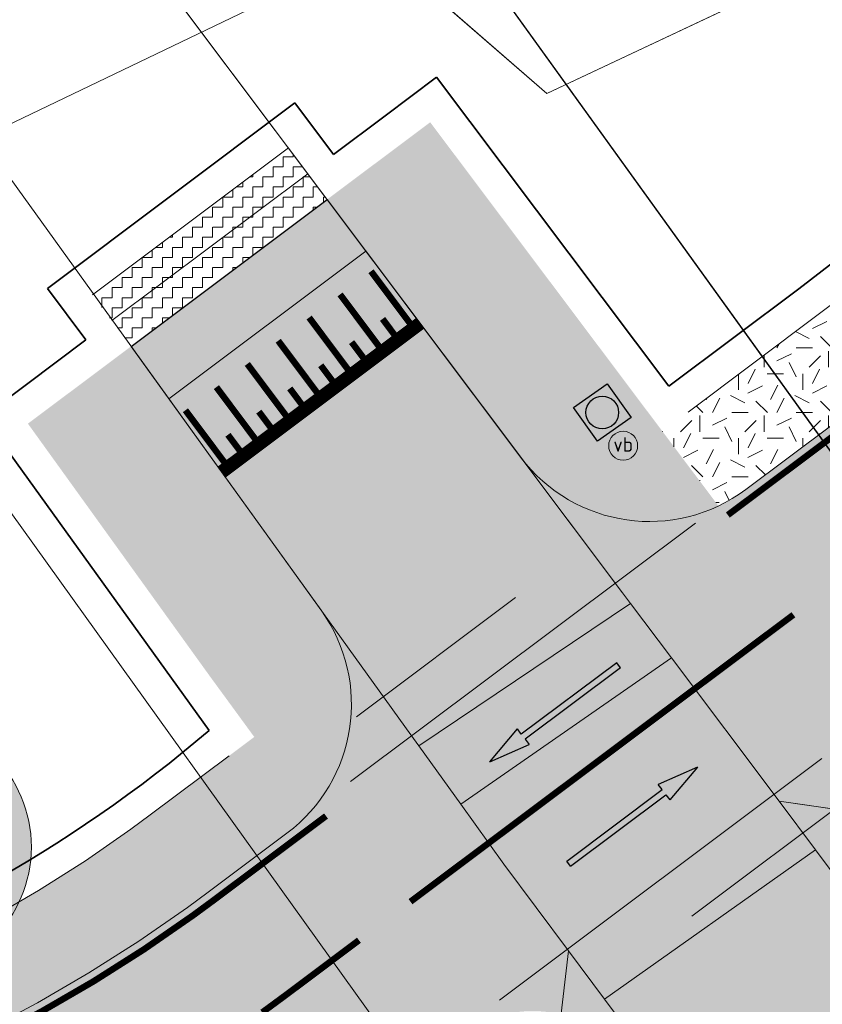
# Model space of a CAD drawing. Header units: metres. Extents: x 163628 to 167676, y 402708 to 405373.
# Tile 83 of 256: x 164793 to 164805, y 403555 to 403570. Entities that reach past the tile are written whole.
import ezdxf
from ezdxf.enums import TextEntityAlignment as Align

# ---------------------------------------------------------------- set-up
doc = ezdxf.new("R2010")
doc.units = ezdxf.units.M
doc.linetypes.add('X-CA190022.004-UO-DWM_Snelfietsroute$0$VW-5050_STREEP', pattern=[1, 0.5, -0.5])
doc.layers.get('0').update_dxf_attribs({"lineweight": 25})
for name, color, linetype, lineweight, transparency in [('X-CA190022.004-UO-ARC_Arcering$0$N-GV-GR-GRAS-A-200 GRASMENGSEL M1', 62, 'Continuous', 18, 0.5), ('X-CA190022.004-UO-ARC_Arcering$0$N-WE-GR-GROENSTROOK-A', 62, 'Continuous', 0, 0.5), ('X-CA190022.004-UO-ARC_Arcering$0$N-WE-VH-VERHARDING_ASFALT_ROOD-A', 232, 'Continuous', 0, 0.5), ('X-CA190022.004-UO-ARC_Arcering$0$N-WE-VH-VERHARDING_ASFALT_ZWART-OPBOUW 1', 250, 'Continuous', 0, 0.5), ('X-CA190022.004-UO-ARC_Arcering$0$N-WE-VH-VERHARDING_ASFALT_ZWARTE OPBOUW- RODE DEKLAAG', 22, 'Continuous', 0, 0.5)]:
    doc.layers.add(name, color=color, linetype=linetype, lineweight=lineweight, transparency=transparency)
for name, color, linetype, lineweight in [('X-CA190022.004-UO-ARC_Arcering$0$V-WE-VH-VERHARDING_ASFALT-A-FREESVAK', 252, 'Continuous', 18), ('X-CA190022.004-UO-BGT_Ondergrond$0$GE_314_WGDRijbaanLokaleweg_Vlak_GEM', 253, 'Continuous', 9), ('X-CA190022.004-UO-BGT_Ondergrond$0$GE_315_WGDRijbaanLokalewegverkeersdrempel_GEM', 253, 'Continuous', 9), ('X-CA190022.004-UO-BGT_Ondergrond$0$GE_316_WGDFietspad_Vlak_GEM', 253, 'Continuous', 9), ('X-CA190022.004-UO-BGT_Ondergrond$0$GE_367_OWGBerm_groenvoorziening_grasenk_GEM', 253, 'Continuous', 9), ('X-CA190022.004-UO-BGT_Ondergrond$0$GE_814_BRDVerkeersbord_Punt_GEM', 253, 'Continuous', 9), ('X-CA190022.004-UO-DWM_Snelfietsroute$0$N-WE-GW-BERM-G', 90, 'Continuous', 18), ('X-CA190022.004-UO-DWM_Snelfietsroute$0$N-WE-VH-DREMPEL-G', 30, 'Continuous', 18), ('X-CA190022.004-UO-DWM_Snelfietsroute$0$N-WE-VH-KANTVERHARDING-G', 7, 'Continuous', 18), ('X-CA190022.004-UO-DWM_Snelfietsroute$0$N-WE-VH-VERHARDING_ASFALT_ZAAGSNEDE-G', 1, 'X-CA190022.004-UO-DWM_Snelfietsroute$0$VH-ZAAGSNEDE', 25), ('X-CA190022.004-UO-DWM_Snelfietsroute$0$N-WE-VW-MARKERING_DWARS_DRIEHOEK_5050-G', 7, 'X-CA190022.004-UO-DWM_Snelfietsroute$0$VW-HAAIETAND50-L-N', 18), ('X-CA190022.004-UO-DWM_Snelfietsroute$0$N-WE-VW-MARKERING_DWARS_OVERSTEEK_BLOKSTREEP50-G', 7, 'X-CA190022.004-UO-DWM_Snelfietsroute$0$VW-BLOK50-N', 18), ('X-CA190022.004-UO-DWM_Snelfietsroute$0$N-WE-VW-MARKERING_DWARS_OVERSTEEK_KANALISATIESTREEP50_010-G', 7, 'X-CA190022.004-UO-DWM_Snelfietsroute$0$VW-5050_STREEP', 18), ('X-CA190022.004-UO-DWM_Snelfietsroute$0$N-WE-VW-MARKERING_LANGS_STREEP_DOORGETROKKEN DREMPEL_010-G', 7, 'Continuous', 18), ('X-CA190022.004-UO-DWM_Snelfietsroute$0$N-WE-VW-MARKERING_LANGS_STREEP_DOORGETROKKEN_010-G', 7, 'Continuous', 18), ('X-CA190022.004-UO-DWM_Snelfietsroute$0$N-WE-VW-MARKERING_PIJL-S', 7, 'Continuous', 25), ('X-CA190022.004-UO-DWM_Snelfietsroute$0$V-WE-VH-VERHARDING_ASFALT-FREESVAK', 7, 'Continuous', 18), ('X-CA190022.004-UO-GZM_Werkgrens_v0.1$0$N-WE-KG-GRENS_SYSTEEMGRENS-G', 7, 'X-CA190022.004-UO-GZM_Werkgrens_v0.1$0$KG-OG', 35), ('X-CA190022.004-UO-KAD_Percelen$0$B-WE-KG-GRENS_PERCEEL-GV', 150, 'Continuous', 9), ('X-CA190022.004-UO-WHM_Putten en kolken combi$0$N-WE-RI-PUT_BETON BSS MAAIVELD-S', 251, 'Continuous', 25)]:
    doc.layers.add(name, color=color, linetype=linetype, lineweight=lineweight)
doc.layers.add('X-CA190022.004-UO-DWM_Beplanting$0$B-WE-GR-BOOM-S AFKOMSTIG UIT BOMENBESTAND GEMEENTE', color=252, linetype='Continuous')
doc.layers.add('X-CA190022.004-UO-DWM_Beplanting$0$N-GV-GR-GRAS-A-200', color=7, linetype='Continuous')
doc.styles.add('X-CA190022.004-UO-BGT_Ondergrond$0$NLCS-ISO', font='NLCS-ISO.ttf')
doc.linetypes.add('X-CA190022.004-UO-DWM_Snelfietsroute$0$VH-ZAAGSNEDE', pattern='A,1e-05,-2.54,[181,NLCS.SHX,S=2.54,R=0,X=-2.54,Y=0],-5.08,[181,NLCS.SHX,S=2.54,R=180,X=2.54,Y=0],-2.54', length=10.16001)
doc.linetypes.add('X-CA190022.004-UO-DWM_Snelfietsroute$0$VW-BLOK50-N', pattern='A,0,-0.5,[148,NLCS.SHX,S=1,R=0,X=-0.5,Y=0],-0.5', length=1)
doc.linetypes.add('X-CA190022.004-UO-DWM_Snelfietsroute$0$VW-HAAIETAND50-L-N', pattern='A,0,-0.5,[150,NLCS.SHX,S=1,R=0,X=-0.625,Y=-0.25],-0.5', length=1)
doc.linetypes.add('X-CA190022.004-UO-GZM_Werkgrens_v0.1$0$KG-OG', pattern='A,5.5,-1.5,[2,NLCS.SHX,S=0.5,R=0,X=0,Y=0],-1.5', length=8.5)
pattern_1 = [(0, (0, 0), (0.15625, 0.15625), [0.15625, -0.15625]), (90, (0.15625, 0), (-0.15625, 0.15625), [0.15625, -0.15625])]

# ---------------------------------------------------------------- blocks, each defined once
blk = doc.blocks.new('X-CA190022.004-UO-BGT_Ondergrond$0$SIE-WEG_PAAL_VERKEERSBORD-SO')
at = {"linetype": 'ByBlock', "lineweight": 18}
blk.add_circle((0, 0), 1.5, dxfattribs=at)
at = {"linetype": 'ByBlock', "lineweight": 18, "style": 'X-CA190022.004-UO-BGT_Ondergrond$0$NLCS-ISO'}
blk.add_text('vb', height=1.5, dxfattribs=at).set_placement((0, 0.1317113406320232), align=Align.MIDDLE_CENTER)
blk = doc.blocks.new('X-CA190022.004-UO-BGT_Ondergrond$0$IMGEOVerkeersbord')
at = {"xscale": 5, "yscale": 5, "zscale": 5}
blk.add_blockref('X-CA190022.004-UO-BGT_Ondergrond$0$SIE-WEG_PAAL_VERKEERSBORD-SO', (0, 0), dxfattribs=at)
blk = doc.blocks.new('X-CA190022.004-UO-WHM_Putten en kolken combi$0$N-SRI-PUT_BETON-SO MAAIVELD')
at = {"lineweight": -3}
blk.add_lwpolyline([(-2, 2), (2, 2), (2, -2), (-2, -2)], close=True, dxfattribs=at)
blk.add_circle((0, 0), 1.587588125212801, dxfattribs=at)
blk = doc.blocks.new('X-CA190022.004-UO-DWM_Beplanting$0$SGR-BOOM_01-SO')
at = {"linetype": 'ByBlock', "lineweight": 18}
h = blk.add_hatch(color=0, dxfattribs=at)
h.dxf.hatch_style = 1
edge = h.paths.add_edge_path()
edge.add_arc((0, 0), 0.25, 0, 360)
at = {"color": 0, "linetype": 'ByBlock', "lineweight": 18}
for radius in [2, 0.25]:
    blk.add_circle((0, 0), radius, dxfattribs=at)
blk = doc.blocks.new('X-CA190022.004-UO-DWM_Beplanting$0$IMGEOBoom')
at = {"transparency": 33554457}
h = blk.add_hatch(color=256, dxfattribs=at)
h.dxf.hatch_style = 1
edge = h.paths.add_edge_path()
edge.add_arc((0, 0), 100, 0, 360)
edge = h.paths.add_edge_path(flags=17)
edge.add_arc((0, 0), 12.5, 0, 360)
h = blk.add_hatch()
h.set_pattern_fill('ANGLE', color=256)
h.set_pattern_definition([(0, (0, 0), (0, 6.985), [5.08, -1.905]), (90, (0, 0), (-6.985, 4.277078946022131e-16), [5.08, -1.905])])
edge = h.paths.add_edge_path(flags=17)
edge.add_arc((0, 0), 12.5, 0, 360)
at = {"layer": 'X-CA190022.004-UO-DWM_Beplanting$0$N-GV-GR-GRAS-A-200'}
h = blk.add_hatch(color=256, dxfattribs=at)
h.dxf.hatch_style = 1
edge = h.paths.add_edge_path(flags=17)
edge.add_arc((0, 0), 12.5, 0, 360)
at = {"xscale": 50, "yscale": 50, "zscale": 50}
blk.add_blockref('X-CA190022.004-UO-DWM_Beplanting$0$SGR-BOOM_01-SO', (0, 0), dxfattribs=at)
blk = doc.blocks.new('X-CA190022.004-UO-DWM_Snelfietsroute$0$N-SVW-MARKERING_PIJL_RD_2.5')
blk.add_hatch(color=256).paths.add_polyline_path([(1.850000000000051, 0.05000000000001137), (2.220446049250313e-16, 0.05000000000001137), (2.864375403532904e-14, -0.04999999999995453), (1.850000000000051, -0.04999999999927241), (1.85000000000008, -0.1499999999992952), (2.499999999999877, 4.831655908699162e-13), (1.849999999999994, 0.1500000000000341)])
for p, q in [((2.842170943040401e-14, 0.05000000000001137), (1.850000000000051, 0.05000000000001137)), ((2.842170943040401e-14, -0.05000000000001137), (0, 0.05000000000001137)), ((1.850000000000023, 0.05000000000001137), (1.849999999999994, 0.1500000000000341)), ((2.5, 4.547473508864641e-13), (1.849999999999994, 0.1500000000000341)), ((2.5, 5.115907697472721e-13), (1.85000000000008, -0.1499999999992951)), ((5.684341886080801e-14, -0.04999999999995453), (1.85000000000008, -0.0499999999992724)), ((1.850000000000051, -0.0499999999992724), (1.85000000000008, -0.1499999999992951))]:
    blk.add_line(p, q)

msp = doc.modelspace()

# ---------------------------------------------------------------- hatches: boundary and pattern name
at = {"layer": 'X-CA190022.004-UO-ARC_Arcering$0$N-GV-GR-GRAS-A-200 GRASMENGSEL M1'}
h = msp.add_hatch(dxfattribs=at)
h.set_pattern_fill('AGR-GRAS_02-SO', color=256, scale=0.1, pattern_type=2)
h.set_pattern_definition([(0, (0, 0), (1, 1), [0.25, -0.75]), (0, (0.5499999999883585, 0.5999999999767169), (1, 1), [0.25, -0.75]), (90, (0.1000000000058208, 0.3499999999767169), (-1, 1), [0.25, -0.75]), (90, (0.5, 0.7000000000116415), (-1, 1), [0.25, -0.75]), (45, (0.2000000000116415, 0.7000000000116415), (0, 1.000000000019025), [0.25, -1.164213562]), (135, (0.5499999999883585, 0), (-1.000000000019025, 0), [0.25, -1.164213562]), (26.56505119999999, (0.25, 0.2999999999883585), (1.000000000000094, 4.000644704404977e-10), [0.25, -1.986067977]), (26.56505119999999, (0.7000000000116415, 0.7999999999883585), (1.000000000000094, 4.000644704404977e-10), [0.25, -1.986067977]), (63.43494882, (0.7000000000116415, 0), (5.099862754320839e-11, 1.000000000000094), [0.2499999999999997, -1.986067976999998]), (63.43494882, (0.25, 0.4500000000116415), (5.099862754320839e-11, 1.000000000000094), [0.2499999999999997, -1.986067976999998]), (63.43494882, (0.6000000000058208, 0.2000000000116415), (5.099862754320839e-11, 1.000000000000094), [0.2499999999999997, -1.986067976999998]), (116.5650512, (0, 0.5499999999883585), (-4.000648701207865e-10, 1.000000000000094), [0.2499999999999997, -1.986067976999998]), (153.43494882, (0.2000000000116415, 0.1500000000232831), (-1.000000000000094, 5.099898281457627e-11), [0.25, -1.986067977])])
edge = h.paths.add_edge_path()
edge.add_line((164809.2161862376, 403566.9824819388), (164808.1228096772, 403568.0093839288))
edge.add_arc((164792.4510797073, 403582.7283022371), 21.49999247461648, 306.85503177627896, 316.7957566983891, ccw=False)
edge.add_line((164805.3466120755, 403565.5249618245), (164802.9205469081, 403563.7081358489))
edge.add_line((164802.9205469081, 403563.7081358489), (164803.7919571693, 403562.5487420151))
edge.add_arc((164802.7199395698, 403564.8072322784), 2.5000000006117, 295.3918756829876, 306.8287255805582)
edge.add_line((164804.2185020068, 403562.8061549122), (164806.2463044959, 403564.3247312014))
edge.add_arc((164792.4510797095, 403582.7283022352), 22.99999247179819, 306.8550436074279, 316.7957554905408)
h = msp.add_hatch(dxfattribs=at)
h.set_pattern_fill('AGR-GRAS_02-SO', color=256, scale=0.1, pattern_type=2)
h.set_pattern_definition([(0, (0, 0), (1, 1), [0.25, -0.75]), (0, (0.5499999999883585, 0.5999999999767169), (1, 1), [0.25, -0.75]), (90, (0.1000000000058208, 0.3499999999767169), (-1, 1), [0.25, -0.75]), (90, (0.5, 0.7000000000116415), (-1, 1), [0.25, -0.75]), (45, (0.2000000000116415, 0.7000000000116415), (0, 1.000000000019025), [0.25, -1.164213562]), (135, (0.5499999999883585, 0), (-1.000000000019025, 0), [0.25, -1.164213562]), (26.56505119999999, (0.25, 0.2999999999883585), (1.000000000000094, 4.000644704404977e-10), [0.25, -1.986067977]), (26.56505119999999, (0.7000000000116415, 0.7999999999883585), (1.000000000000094, 4.000644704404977e-10), [0.25, -1.986067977]), (63.43494882, (0.7000000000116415, 0), (5.099862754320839e-11, 1.000000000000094), [0.2499999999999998, -1.986067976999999]), (63.43494882, (0.25, 0.4500000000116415), (5.099862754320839e-11, 1.000000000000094), [0.2499999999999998, -1.986067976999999]), (63.43494882, (0.6000000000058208, 0.2000000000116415), (5.099862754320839e-11, 1.000000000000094), [0.2499999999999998, -1.986067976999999]), (116.5650512, (0, 0.5499999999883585), (-4.000648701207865e-10, 1.000000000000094), [0.2499999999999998, -1.986067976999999]), (153.43494882, (0.2000000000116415, 0.1500000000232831), (-1.000000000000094, 5.099898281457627e-11), [0.25, -1.986067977])])
edge = h.paths.add_edge_path()
edge.add_line((164796.5838075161, 403558.9626921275), (164794.974231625, 403557.7573164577))
edge.add_line((164794.974231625, 403557.7573164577), (164794.6744768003, 403557.5368802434))
edge.add_line((164794.6744768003, 403557.5368802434), (164793.9603987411, 403557.0426868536))
edge.add_line((164793.9603987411, 403557.0426868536), (164793.2342885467, 403556.5819865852))
edge.add_line((164793.2342885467, 403556.5819865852), (164792.4903360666, 403556.1506914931))
edge.add_line((164792.4903360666, 403556.1506914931), (164791.7297314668, 403555.7494915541))
edge.add_line((164791.7297314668, 403555.7494915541), (164790.9536915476, 403555.3790286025))
edge.add_line((164790.9536915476, 403555.3790286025), (164790.1634578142, 403555.0398953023))
edge.add_line((164790.1634578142, 403555.0398953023), (164789.3602944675, 403554.7326341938))
edge.add_line((164789.3602944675, 403554.7326341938), (164788.545486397, 403554.457736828))
edge.add_line((164788.545486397, 403554.457736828), (164787.7099041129, 403554.2125820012))
edge.add_line((164787.7099041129, 403554.2125820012), (164787.4980789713, 403554.1562595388))
edge.add_line((164787.4980789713, 403554.1562595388), (164786.8902114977, 403554.0075825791))
edge.add_line((164786.8902114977, 403554.0075825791), (164786.0443096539, 403553.8313619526))
edge.add_line((164786.0443096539, 403553.8313619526), (164785.1961127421, 403553.6897895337))
edge.add_line((164785.1961127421, 403553.6897895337), (164784.3429329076, 403553.5822491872))
edge.add_line((164784.3429329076, 403553.5822491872), (164783.4861350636, 403553.5089129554))
edge.add_line((164783.4861350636, 403553.5089129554), (164782.6270898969, 403553.4698981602))
edge.add_line((164782.6270898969, 403553.4698981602), (164781.7671716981, 403553.4652672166))
edge.add_line((164781.7671716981, 403553.4652672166), (164780.907756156, 403553.4950275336))
edge.add_line((164780.907756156, 403553.4950275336), (164780.0695227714, 403553.5576884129))
edge.add_line((164780.0695227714, 403553.5576884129), (164779.1678012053, 403553.6612312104))
edge.add_line((164779.1678012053, 403553.6612312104), (164778.2057303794, 403553.7969316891))
edge.add_line((164778.2057303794, 403553.7969316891), (164777.0678127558, 403553.9100242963))
edge.add_line((164777.0678127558, 403553.9100242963), (164775.9283278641, 403553.9774242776))
edge.add_line((164775.9283278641, 403553.9774242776), (164774.7861188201, 403553.9992443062))
edge.add_line((164774.7861188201, 403553.9992443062), (164773.643009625, 403553.9753742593))
edge.add_line((164773.643009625, 403553.9753742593), (164772.5008287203, 403553.9057770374))
edge.add_line((164772.5008287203, 403553.9057770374), (164771.40299017, 403553.7946962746))
edge.add_line((164771.40299017, 403553.7946962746), (164771.0532954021, 403553.7505339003))
edge.add_line((164771.0532954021, 403553.7505339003), (164770.2120758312, 403553.6270089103))
edge.add_line((164770.2120758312, 403553.6270089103), (164769.0980452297, 403553.4233279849))
edge.add_line((164769.0980452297, 403553.4233279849), (164767.9779486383, 403553.1719378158))
edge.add_line((164767.9779486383, 403553.1719378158), (164766.867786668, 403552.8757100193))
edge.add_line((164766.867786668, 403552.8757100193), (164765.7694531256, 403552.5350677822))
edge.add_line((164765.7694531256, 403552.5350677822), (164764.6847256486, 403552.150483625))
edge.add_line((164764.6847256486, 403552.150483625), (164763.6408306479, 403551.7326939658))
edge.add_line((164763.6408306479, 403551.7326939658), (164763.1029820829, 403551.4984767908))
edge.add_line((164763.1029820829, 403551.4984767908), (164762.8839260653, 403551.3992842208))
edge.add_line((164762.8839260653, 403551.3992842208), (164763.5431253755, 403550.051164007))
edge.add_line((164763.5431253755, 403550.051164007), (164763.7118302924, 403550.1275566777))
edge.add_line((164763.7118302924, 403550.1275566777), (164764.2190793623, 403550.3484486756))
edge.add_line((164764.2190793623, 403550.3484486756), (164765.2142360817, 403550.7467322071))
edge.add_line((164765.2142360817, 403550.7467322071), (164766.2424333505, 403551.1112738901))
edge.add_line((164766.2424333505, 403551.1112738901), (164767.2834808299, 403551.4341491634))
edge.add_line((164767.2834808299, 403551.4341491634), (164768.3356924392, 403551.714913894))
edge.add_line((164768.3356924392, 403551.714913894), (164769.3972943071, 403551.9531757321))
edge.add_line((164769.3972943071, 403551.9531757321), (164770.4560008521, 403552.1467416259))
edge.add_line((164770.4560008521, 403552.1467416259), (164771.256247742, 403552.2642501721))
edge.add_line((164771.256247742, 403552.2642501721), (164771.5724865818, 403552.3041874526))
edge.add_line((164771.5724865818, 403552.3041874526), (164772.6219932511, 403552.4103779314))
edge.add_line((164772.6219932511, 403552.4103779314), (164773.7043075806, 403552.4763272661))
edge.add_line((164773.7043075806, 403552.4763272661), (164774.7874522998, 403552.4989451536))
edge.add_line((164774.7874522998, 403552.4989451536), (164775.8696947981, 403552.4782706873))
edge.add_line((164775.8696947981, 403552.4782706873), (164776.9493069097, 403552.4144121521))
edge.add_line((164776.9493069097, 403552.4144121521), (164778.026730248, 403552.3073318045))
edge.add_line((164778.026730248, 403552.3073318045), (164778.9774599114, 403552.1732310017))
edge.add_line((164778.9774599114, 403552.1732310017), (164779.9079812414, 403552.0663811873))
edge.add_line((164779.9079812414, 403552.0663811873), (164780.8259020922, 403551.9977633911))
edge.add_line((164780.8259020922, 403551.9977633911), (164781.7452577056, 403551.9659274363))
edge.add_line((164781.7452577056, 403551.9659274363), (164782.6651510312, 403551.9708813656))
edge.add_line((164782.6651510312, 403551.9708813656), (164783.5841104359, 403552.012617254))
edge.add_line((164783.5841104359, 403552.012617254), (164784.5006657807, 403552.0910683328))
edge.add_line((164784.5006657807, 403552.0910683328), (164785.4133507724, 403552.2061090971))
edge.add_line((164785.4133507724, 403552.2061090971), (164786.3207053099, 403552.3575555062))
edge.add_line((164786.3207053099, 403552.3575555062), (164787.2320639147, 403552.5474122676))
edge.add_line((164787.2320639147, 403552.5474122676), (164787.8893272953, 403552.7081708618))
edge.add_line((164787.8893272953, 403552.7081708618), (164788.1138374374, 403552.7678661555))
edge.add_line((164788.1138374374, 403552.7678661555), (164788.996567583, 403553.0268538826))
edge.add_line((164788.996567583, 403553.0268538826), (164789.8682348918, 403553.3209342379))
edge.add_line((164789.8682348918, 403553.3209342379), (164790.7274448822, 403553.6496367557))
edge.add_line((164790.7274448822, 403553.6496367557), (164791.5728230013, 403554.0124355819))
edge.add_line((164791.5728230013, 403554.0124355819), (164792.4030168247, 403554.4087503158))
edge.add_line((164792.4030168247, 403554.4087503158), (164793.2166982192, 403554.8379469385))
edge.add_line((164793.2166982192, 403554.8379469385), (164794.0125654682, 403555.2993388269))
edge.add_line((164794.0125654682, 403555.2993388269), (164794.7893453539, 403555.7921878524))
edge.add_line((164794.7893453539, 403555.7921878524), (164795.5457951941, 403556.3157055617))
edge.add_line((164795.5457951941, 403556.3157055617), (164795.86814707, 403556.5527593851))
edge.add_line((164795.86814707, 403556.5527593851), (164796.3204457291, 403556.8914758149))
edge.add_line((164796.3204457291, 403556.8914758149), (164797.0907086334, 403557.4683086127))
edge.add_arc((164795.5921461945, 403559.4693859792), 2.500000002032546, 306.828725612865, 317.7485720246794)
edge.add_line((164797.4426496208, 403557.7884228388), (164796.5838075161, 403558.9626921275))
at = {"layer": 'X-CA190022.004-UO-ARC_Arcering$0$N-WE-GR-GROENSTROOK-A'}
h = msp.add_hatch(color=256, dxfattribs=at)
h.dxf.hatch_style = 1
h.paths.add_polyline_path([(164800.8155650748, 403566.50877186), (164799.3156058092, 403568.5044375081), (164797.7147415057, 403567.3055856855), (164800.7214835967, 403563.3051757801, 0.3563939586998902), (164803.7919571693, 403562.5487420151), (164802.3202483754, 403564.5068209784)])
h = msp.add_hatch(color=256, dxfattribs=at)
h.dxf.hatch_style = 1
h.paths.add_polyline_path([(164794.6698808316, 403565.0253569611), (164793.068759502, 403563.8263126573), (164793.5068682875, 403563.2182838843), (164795.5889829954, 403560.3290002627), (164797.5071963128, 403561.0880472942)])
h = msp.add_hatch(color=256, dxfattribs=at)
h.dxf.hatch_style = 1
h.paths.add_polyline_path([(164797.6203828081, 403560.9309797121), (164797.5071963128, 403561.0880472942), (164795.5889829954, 403560.3290002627), (164795.8887311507, 403559.913049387), (164797.4426496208, 403557.7884228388, 0.3542600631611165)])
at = {"layer": 'X-CA190022.004-UO-ARC_Arcering$0$N-WE-VH-VERHARDING_ASFALT_ROOD-A'}
h = msp.add_hatch(color=256, dxfattribs=at)
h.dxf.hatch_style = 1
h.paths.add_polyline_path([(164799.4081062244, 403554.2064482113), (164797.090708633, 403557.4683086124), (164795.86814707, 403556.5527593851), (164795.5457951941, 403556.3157055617), (164794.7893453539, 403555.7921878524), (164794.0125654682, 403555.2993388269), (164793.2166982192, 403554.8379469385), (164792.4030168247, 403554.4087503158), (164791.5728230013, 403554.0124355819), (164790.7274448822, 403553.6496367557), (164789.8682348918, 403553.3209342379), (164788.996567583, 403553.0268538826), (164788.1138374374, 403552.7678661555), (164787.8690266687, 403552.7027731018), (164787.221456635, 403552.5443853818), (164786.3208527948, 403552.356769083), (164785.4134666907, 403552.2053174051), (164784.5007499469, 403552.0902726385), (164783.5841627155, 403552.0118188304), (164782.6651713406, 403551.9700814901), (164781.7452460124, 403551.9651273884), (164780.825858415, 403551.9969644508), (164779.9084793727, 403552.0655417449), (164778.9748262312, 403552.1727511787), (164777.9182883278, 403552.2757106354), (164776.8416777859, 403552.3383128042), (164775.7640905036, 403552.3578132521), (164774.6872502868, 403552.33423401), (164773.6128776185, 403552.2676659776), (164772.5426869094, 403552.158268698), (164771.476635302, 403552.0059619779), (164771.2188536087, 403551.9625774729), (164770.421662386, 403551.8119650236), (164769.3712898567, 403551.5749370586), (164768.3344701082, 403551.2969620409), (164767.3102312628, 403550.9779455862), (164766.3001960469, 403550.6184488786), (164765.3059624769, 403550.2190972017), (164764.3280402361, 403549.7801025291), (164763.844748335, 403549.5454639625), (164763.3964932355, 403549.3222228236), (164764.862972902, 403546.2602851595), (164765.3278207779, 403546.4684580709), (164765.7610759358, 403546.6571279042), (164766.6262639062, 403547.0033950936), (164767.5037139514, 403547.3144901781), (164768.3919985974, 403547.5899868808), (164769.2896759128, 403547.8295167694), (164770.195291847, 403548.0327697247), (164771.1064675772, 403548.1993622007), (164771.7974539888, 403548.3008268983), (164772.0244770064, 403548.32949726), (164772.9450986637, 403548.4226469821), (164773.8677687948, 403548.4788686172), (164774.7910082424, 403548.4981474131), (164775.7133399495, 403548.48052778), (164776.6332913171, 403548.4261131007), (164777.5493965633, 403548.3350654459), (164778.460021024, 403548.2066214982), (164778.4731300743, 403548.2048576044), (164779.53058489, 403548.0834322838), (164780.6075081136, 403548.0029285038), (164781.6867892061, 403547.965554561), (164782.766701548, 403547.9713702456), (164783.8455175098, 403548.0203662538), (164784.9215112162, 403548.1124642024), (164785.9929613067, 403548.2475167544), (164787.0581536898, 403548.4253078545), (164788.1153842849, 403548.645553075), (164788.875575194, 403548.8314864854), (164789.1629617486, 403548.9079000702), (164790.1992101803, 403549.2119291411), (164791.2224718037, 403549.5571539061), (164792.2311096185, 403549.9430220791), (164793.2235100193, 403550.3689163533), (164794.1980853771, 403550.8341553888), (164795.1532765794, 403551.3379949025), (164796.0875555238, 403551.8796288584), (164796.9994275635, 403552.4581907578), (164797.8874338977, 403553.0727550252), (164798.2658469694, 403553.3510356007)])
edge = h.paths.add_edge_path()
edge.add_line((164812.1318983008, 403564.2440379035), (164809.2161862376, 403566.9824819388))
edge.add_arc((164792.4510797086, 403582.7283022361), 22.99999247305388, 306.8550437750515, 316.795755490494, ccw=False)
edge.add_line((164806.2463045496, 403564.3247312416), (164804.3247551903, 403562.8857255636))
edge.add_line((164804.3247551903, 403562.8857255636), (164804.2185020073, 403562.8061549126))
edge.add_line((164804.2185020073, 403562.8061549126), (164806.6207696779, 403559.6078518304))
edge.add_line((164806.6207696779, 403559.6078518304), (164808.6465435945, 403561.1249089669))
edge.add_arc((164792.4539857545, 403582.7255354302), 26.99603661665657, 306.8564638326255, 316.7958108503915)
at = {"layer": 'X-CA190022.004-UO-ARC_Arcering$0$N-WE-VH-VERHARDING_ASFALT_ZWART-OPBOUW 1'}
h = msp.add_hatch(color=256, dxfattribs=at)
h.dxf.hatch_style = 1
edge = h.paths.add_edge_path()
edge.add_arc((164802.7199395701, 403564.8072322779), 2.500000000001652, 216.9288347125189, 306.8287255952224, ccw=False)
edge.add_line((164800.7214835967, 403563.3051757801), (164797.7147415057, 403567.3055856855))
edge.add_line((164797.7147415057, 403567.3055856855), (164794.6698808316, 403565.0253569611))
edge.add_line((164794.6698808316, 403565.0253569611), (164797.6203828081, 403560.9309797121))
edge.add_arc((164795.5921461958, 403559.4693859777), 2.500000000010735, -53.17127440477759, 35.777384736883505, ccw=False)
edge.add_line((164797.090708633, 403557.4683086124), (164804.2185020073, 403562.8061549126))
h = msp.add_hatch(color=256, dxfattribs=at)
h.dxf.hatch_style = 1
edge = h.paths.add_edge_path()
edge.add_line((164807.802, 403553.866), (164806.1355930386, 403556.0912021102))
edge.add_arc((164808.1221869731, 403557.6089124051), 2.499999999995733, 126.82872559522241, 217.3789630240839, ccw=False)
edge.add_line((164806.623624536, 403559.6099897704), (164799.4081062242, 403554.2064482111))
edge.add_arc((164800.9066686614, 403552.2053708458), 2.500000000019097, 36.690919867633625, 126.82872559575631, ccw=False)
edge.add_line((164802.9113445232, 403553.6991160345), (164804.4015121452, 403551.6992414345))
edge.add_line((164804.4015121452, 403551.6992414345), (164807.381, 403547.69))
edge.add_line((164807.381, 403547.69), (164810.555, 403550.158))
edge.add_line((164810.555, 403550.158), (164809.1099317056, 403552.1080814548))
edge.add_line((164809.1099317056, 403552.1080814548), (164808.5142062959, 403552.9112909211))
edge.add_line((164808.5142062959, 403552.9112909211), (164807.802, 403553.866))
at = {"layer": 'X-CA190022.004-UO-ARC_Arcering$0$N-WE-VH-VERHARDING_ASFALT_ZWARTE OPBOUW- RODE DEKLAAG'}
h = msp.add_hatch(color=256, dxfattribs=at)
h.dxf.hatch_style = 1
h.paths.add_polyline_path([(164804.2185020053, 403562.8061549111), (164802.210156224, 403561.3021493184), (164804.6077157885, 403558.1003204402), (164806.6207696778, 403559.6078518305)])
h = msp.add_hatch(color=256, dxfattribs=at)
h.dxf.hatch_style = 1
h.paths.add_polyline_path([(164802.210156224, 403561.3021493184), (164799.1049991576, 403558.9767660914), (164801.470395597, 403555.7508509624), (164804.6077157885, 403558.1003204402)])
h = msp.add_hatch(color=256, dxfattribs=at)
h.dxf.hatch_style = 1
h.paths.add_polyline_path([(164799.1049991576, 403558.9767660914), (164797.090708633, 403557.4683086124), (164799.4081062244, 403554.2064482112), (164801.470395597, 403555.7508509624)])
at = {"layer": 'X-CA190022.004-UO-ARC_Arcering$0$V-WE-VH-VERHARDING_ASFALT-A-FREESVAK', "ltscale": 0.2}
h = msp.add_hatch(dxfattribs=at)
h.set_pattern_fill('AVH-ASFALT_FREESVAK', color=256, scale=0.1, pattern_type=2)
h.set_pattern_definition(pattern_1)
h.paths.add_polyline_path([(164797.4150290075, 403567.7058011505), (164797.1153165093, 403568.1060166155), (164794.0704558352, 403565.8257878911), (164794.3701683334, 403565.4255724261)])
h = msp.add_hatch(dxfattribs=at)
h.set_pattern_fill('AVH-ASFALT_FREESVAK', color=256, scale=0.1, pattern_type=2)
h.set_pattern_definition(pattern_1)
h.paths.add_polyline_path([(164797.7147415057, 403567.3055856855), (164797.4150290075, 403567.7058011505), (164794.3701683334, 403565.4255724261), (164794.6698808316, 403565.0253569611)])

# ---------------------------------------------------------------- linework, layer by layer
at = {"layer": 'X-CA190022.004-UO-BGT_Ondergrond$0$GE_314_WGDRijbaanLokaleweg_Vlak_GEM', "flags": 128}
msp.add_lwpolyline([(164794.593, 403571.459), (164802.303, 403561.201), (164802.426, 403561.037), (164799.138, 403558.825), (164799.013, 403558.998), (164791.246, 403569.777), (164789.45, 403572.27), (164787.089, 403575.482), (164790.537, 403577.132), (164792.33, 403574.4700000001), (164794.593, 403571.459)], dxfattribs=at)
at = {"layer": 'X-CA190022.004-UO-BGT_Ondergrond$0$GE_315_WGDRijbaanLokalewegverkeersdrempel_GEM', "flags": 128}
for points in [[(164803.063, 403560.189), (164799.789, 403557.922), (164799.138, 403558.825), (164802.426, 403561.037), (164803.063, 403560.189)], [(164804.732, 403557.966), (164805.297, 403557.211), (164802.021, 403554.894), (164801.464, 403555.641), (164800.46, 403556.99), (164799.789, 403557.922), (164803.063, 403560.189), (164804.732, 403557.966)], [(164805.297, 403557.211), (164807.802, 403553.866), (164804.392, 403551.712), (164802.021, 403554.894), (164805.297, 403557.211)]]:
    msp.add_lwpolyline(points, dxfattribs=at)
at = {"layer": 'X-CA190022.004-UO-BGT_Ondergrond$0$GE_316_WGDFietspad_Vlak_GEM', "flags": 128}
for points in [[(164815.79, 403566.8400000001), (164814.789, 403563.951), (164814.07, 403562.025), (164812.565, 403559.008), (164811.274, 403557.307), (164810.26, 403555.972), (164808.297, 403554.21), (164808.24, 403553.281), (164807.802, 403553.866), (164805.297, 403557.211), (164804.732, 403557.966), (164806.021, 403557.782), (164809.528, 403560.51)], [(164777.48, 403551.5900000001), (164785.18, 403548.901), (164787.88, 403548.37), (164790.83, 403549), (164797.385, 403552.065), (164798.83, 403552.74), (164801.326, 403554.448), (164801.464, 403555.641), (164802.021, 403554.894), (164804.392, 403551.712), (164805.104, 403550.757), (164803.782, 403551.252), (164803.21, 403551.146), (164798.777, 403549.092), (164797.942, 403548.705), (164793.738, 403546.45)]]:
    msp.add_lwpolyline(points, dxfattribs=at)
at = {"layer": 'X-CA190022.004-UO-BGT_Ondergrond$0$GE_367_OWGBerm_groenvoorziening_grasenk_GEM', "flags": 128}
for points in [[(164809.528, 403560.51), (164806.021, 403557.782), (164804.732, 403557.966), (164803.063, 403560.189), (164802.426, 403561.037), (164802.303, 403561.201), (164794.593, 403571.459), (164796.779, 403572.7310000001), (164801.128, 403568.949), (164807.319, 403571.87), (164807.843, 403570.785), (164810.586, 403572.108), (164810.297, 403572.708), (164815.446, 403575.376), (164818.198, 403577.7260000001), (164824.741, 403582.424), (164845.508, 403592.191), (164892.802, 403614.747), (164932.953, 403634.789), (165023.639, 403678.975)], [(164824.741, 403582.424), (164818.198, 403577.7260000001), (164815.446, 403575.376), (164810.297, 403572.708), (164809.257, 403574.862), (164806.514, 403573.538), (164807.319, 403571.87), (164801.128, 403568.949), (164796.779, 403572.7310000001), (164799.727, 403574.446), (164799.396, 403573.282), (164799.575, 403572.244), (164800.084, 403571.751), (164800.975, 403571.585), (164803.417, 403572.255), (164809.926, 403575.456), (164824.741, 403582.424)], [(164789.45, 403572.27), (164791.246, 403569.777), (164799.013, 403558.998), (164799.138, 403558.825), (164799.789, 403557.922), (164800.46, 403556.99), (164801.464, 403555.641), (164801.326, 403554.448), (164798.83, 403552.74), (164797.385, 403552.065), (164790.83, 403549), (164787.88, 403548.37), (164785.18, 403548.901), (164777.48, 403551.5900000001)]]:
    msp.add_lwpolyline(points, dxfattribs=at)
at = {"layer": 'X-CA190022.004-UO-DWM_Snelfietsroute$0$N-WE-GW-BERM-G', "flags": 128}
msp.add_lwpolyline([(164803.3193646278, 403564.0068011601), (164805.3387154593, 403565.5190482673, 0.08719858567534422), (164810.4338531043, 403570.9440100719, -0.1361886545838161), (164821.8936228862, 403580.9947026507), (164894.6942557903, 403616.0961801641), (164927.835215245, 403632.0761606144), (165051.5262655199, 403691.7161848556), (165119.9138353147, 403724.6897633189), (165177.266392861, 403752.0141736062, -0.02762787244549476), (165180.1779948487, 403753.2088642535), (165185.5094520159, 403754.4774607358)], format="xyb", dxfattribs=at)
msp.add_lwpolyline([(164787.519484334, 403554.1619275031), (164787.7204158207, 403554.2153534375), (164788.545576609, 403554.4574506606), (164789.3603960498, 403554.7323518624), (164790.163570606, 403555.0396172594), (164790.9538153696, 403555.3787552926), (164791.7298661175, 403555.7492234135), (164792.4904813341, 403556.1504289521), (164793.2344441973, 403556.5817300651), (164793.9605645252, 403557.0424367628), (164794.6676806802, 403557.5318120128), (164794.9690096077, 403557.7534058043), (164796.1915711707, 403558.6689550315)], dxfattribs=at)
at = {"layer": 'X-CA190022.004-UO-DWM_Snelfietsroute$0$N-WE-VH-DREMPEL-G', "flags": 128}
for points in [[(164798.3155650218, 403566.506202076), (164795.2546167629, 403564.2139257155)], [(164799.2168002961, 403565.3071266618), (164796.1317206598, 403562.9967788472)]]:
    msp.add_lwpolyline(points, dxfattribs=at)
at = {"layer": 'X-CA190022.004-UO-DWM_Snelfietsroute$0$N-WE-VH-KANTVERHARDING-G', "flags": 128}
for points in [[(164809.2161862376, 403566.9824819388, -0.04363186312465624), (164806.2293917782, 403564.3120656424), (164804.2185020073, 403562.8061549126, -0.4137019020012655), (164800.7214835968, 403563.30517578), (164797.7147415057, 403567.3055856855)], [(164787.8893272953, 403552.7081708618), (164788.1138374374, 403552.7678661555), (164788.996567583, 403553.0268538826), (164789.8682348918, 403553.3209342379), (164790.7274448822, 403553.6496367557), (164791.5728230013, 403554.0124355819), (164792.4030168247, 403554.4087503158), (164793.2166982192, 403554.8379469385), (164794.0125654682, 403555.2993388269), (164794.7893453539, 403555.7921878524), (164795.5457951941, 403556.3157055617), (164795.86814707, 403556.5527593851), (164797.090708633, 403557.4683086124, 0.4088493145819), (164797.6203828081, 403560.9309797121), (164794.6698808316, 403565.0253569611)]]:
    msp.add_lwpolyline(points, format="xyb", dxfattribs=at)
at = {"layer": 'X-CA190022.004-UO-DWM_Snelfietsroute$0$N-WE-VH-VERHARDING_ASFALT_ZAAGSNEDE-G', "ltscale": 0.02, "flags": 128}
msp.add_lwpolyline([(164794.6698808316, 403565.0253569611), (164797.7147415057, 403567.3055856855)], dxfattribs=at)
at = {"layer": 'X-CA190022.004-UO-DWM_Snelfietsroute$0$N-WE-VW-MARKERING_DWARS_DRIEHOEK_5050-G', "flags": 128}
for points in [[(164800.6409340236, 403561.1264552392), (164798.1712683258, 403559.2769773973)], [(164803.3782972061, 403556.1801745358), (164805.8781812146, 403558.0522822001)]]:
    msp.add_lwpolyline(points, dxfattribs=at)
at = {"layer": 'X-CA190022.004-UO-DWM_Snelfietsroute$0$N-WE-VW-MARKERING_DWARS_OVERSTEEK_BLOKSTREEP50-G', "flags": 128}
for points in [[(164798.0800495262, 403558.2716704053), (164803.4355016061, 403562.2822496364)], [(164800.3891823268, 403554.8786879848), (164805.3981083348, 403558.6297615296)]]:
    msp.add_lwpolyline(points, dxfattribs=at)
at = {"layer": 'X-CA190022.004-UO-DWM_Snelfietsroute$0$N-WE-VW-MARKERING_DWARS_OVERSTEEK_KANALISATIESTREEP50_010-G', "const_width": 0.1, "flags": 128}
msp.add_lwpolyline([(164799.0096872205, 403556.4067350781), (164804.9554889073, 403560.8594140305)], dxfattribs=at)
at = {"layer": 'X-CA190022.004-UO-DWM_Snelfietsroute$0$N-WE-VW-MARKERING_LANGS_STREEP_DOORGETROKKEN DREMPEL_010-G', "flags": 128}
for points, const_width in [([(164799.0557581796, 403565.3114584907), (164798.3963906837, 403566.1919325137)], 0.09999999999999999), ([(164798.5754996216, 403564.9518034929), (164797.9161321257, 403565.8322775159)], 0.09999999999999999), ([(164799.1567179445, 403565.3870650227), (164796.0732470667, 403563.0779219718)], 0.2), ([(164798.0952410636, 403564.5921484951), (164797.4358735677, 403565.4726225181)], 0.09999999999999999), ([(164798.8156289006, 403565.1316309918), (164798.5758589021, 403565.4518033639)], 0.09999999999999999), ([(164797.6149825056, 403564.2324934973), (164796.9556150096, 403565.1129675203)], 0.09999999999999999), ([(164798.3353703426, 403564.771975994), (164798.0956003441, 403565.092148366)], 0.09999999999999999), ([(164797.1347239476, 403563.8728384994), (164796.4753564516, 403564.7533125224)], 0.09999999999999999), ([(164797.8551117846, 403564.4123209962), (164797.6153417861, 403564.7324933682)], 0.09999999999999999), ([(164796.6544653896, 403563.5131835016), (164795.9950978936, 403564.3936575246)], 0.09999999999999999), ([(164797.3748532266, 403564.0526659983), (164797.1350832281, 403564.3728383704)], 0.09999999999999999), ([(164796.1742068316, 403563.1535285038), (164795.5148393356, 403564.0340025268)], 0.09999999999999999), ([(164796.8945946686, 403563.6930110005), (164796.6548246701, 403564.0131833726)], 0.09999999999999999), ([(164796.4143361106, 403563.3333560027), (164796.1745661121, 403563.6535283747)], 0.09999999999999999)]:
    msp.add_lwpolyline(points, dxfattribs=dict(at, const_width=const_width))
at = {"layer": 'X-CA190022.004-UO-DWM_Snelfietsroute$0$N-WE-VW-MARKERING_LANGS_STREEP_DOORGETROKKEN_010-G', "const_width": 0.1, "flags": 128}
msp.add_lwpolyline([(164809.3255238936, 403566.8797917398, -0.04363186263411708), (164806.3192503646, 403564.1919597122), (164803.9377108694, 403562.4084776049)], format="xyb", dxfattribs=at)
for points in [[(164787.9278717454, 403552.5632076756), (164788.1542307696, 403552.6233945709), (164789.0416757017, 403552.8837655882), (164789.9190289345, 403553.1797642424), (164790.7838435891, 403553.5106109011), (164791.6347361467, 403553.8757762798), (164792.4703453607, 403554.2746761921), (164793.2893344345, 403554.7066724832), (164794.0903931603, 403555.171074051), (164794.8722400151, 403555.6671379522), (164795.6329270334, 403556.1935880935), (164795.9575386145, 403556.432303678), (164797.6978187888, 403557.7355608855)], [(164796.7075530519, 403554.6874726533), (164797.06003433, 403554.9466832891), (164798.2092562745, 403555.8073101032)]]:
    msp.add_lwpolyline(points, dxfattribs=at)
at = {"layer": 'X-CA190022.004-UO-DWM_Snelfietsroute$0$V-WE-VH-VERHARDING_ASFALT-FREESVAK', "ltscale": 0.2, "flags": 128}
for points in [[(164794.0704558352, 403565.8257878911), (164797.1153165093, 403568.1060166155)], [(164794.3701683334, 403565.4255724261), (164797.4150290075, 403567.7058011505)]]:
    msp.add_lwpolyline(points, dxfattribs=at)
at = {"layer": 'X-CA190022.004-UO-GZM_Werkgrens_v0.1$0$N-WE-KG-GRENS_SYSTEEMGRENS-G', "ltscale": 0.2, "flags": 128}
msp.add_lwpolyline([(164202.4471839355, 403276.2612616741, -0.007014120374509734), (164204.6842424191, 403278.1944806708), (164207.7316017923, 403280.6309342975), (164216.350955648, 403287.4712219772), (164219.0035534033, 403289.434108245), (164219.3746627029, 403289.7286192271), (164237.1836765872, 403303.1852059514), (164244.5865004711, 403308.605291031), (164248.7299054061, 403311.6378046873), (164253.9774847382, 403315.3666892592), (164261.1754745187, 403320.480446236), (164269.6822113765, 403326.3244647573), (164277.4779943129, 403331.5382684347), (164300.138869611, 403346.1530355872), (164322.9639978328, 403359.9259594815), (164334.0727303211, 403366.2923093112), (164351.6652632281, 403375.7974689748), (164373.7421382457, 403387.5498352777), (164399.9497431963, 403400.4638723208), (164429.2801321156, 403414.7433017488), (164430.1235736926, 403415.1409833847), (164430.9478262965, 403415.506283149), (164431.7770699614, 403415.8458020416), (164432.615246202, 403416.1613381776), (164433.4616619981, 403416.4526584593), (164434.3156183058, 403416.7195497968), (164435.1764106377, 403416.9618192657), (164436.0433296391, 403417.1792942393), (164436.3055164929, 403417.2587681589, -0.09982065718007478), (164451.9815185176, 403417.1790174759, 0.1310872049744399), (164471.5299883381, 403420.9480569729), (164482.532673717, 403426.2434413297), (164490.6930660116, 403418.7998493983), (164492.5861501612, 403419.7065134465), (164495.4035730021, 403416.5299918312, -0.01010042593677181), (164498.0738503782, 403413.5363083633), (164499.3853029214, 403412.0048366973), (164502.2759065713, 403408.6525450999), (164509.274412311, 403412.9480533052), (164511.7682141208, 403416.4610208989), (164509.1861236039, 403420.2014103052, -0.1750361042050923), (164509.3210798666, 403422.1351258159, -0.1801291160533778), (164510.5166693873, 403423.4312866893), (164518.8245311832, 403427.3151248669), (164545.0302416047, 403439.9269191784), (164571.6953268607, 403452.7535489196), (164577.9552917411, 403456.0641072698), (164591.4716804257, 403464.141949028), (164595.4462846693, 403466.1591353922), (164599.4311747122, 403468.181541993), (164600.8539115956, 403468.8630628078), (164605.9399590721, 403471.2415379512), (164622.0164705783, 403477.7583811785), (164627.272938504, 403479.8886915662), (164631.9472826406, 403481.9048786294), (164633.2674407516, 403482.5385622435, 0.08477773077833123), (164642.6089981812, 403485.3796505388), (164759.3320802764, 403541.3864717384), (164770.9742443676, 403544.8150730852), (164773.2724307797, 403545.3968587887), (164787.8865800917, 403542.289629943), (164789.8994408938, 403542.3802139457), (164793.2522167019, 403543.0482871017), (164800.2402211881, 403546.8141014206), (164803.6710322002, 403549.3659814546), (164804.7740494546, 403550.3596960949), (164806.982937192, 403547.3873851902), (164807.9070396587, 403546.1989325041), (164811.8704722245, 403549.2807697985), (164810.9532731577, 403550.4603442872), (164809.5116547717, 403552.4057701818), (164808.342669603, 403553.5746866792), (164810.0239640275, 403555.0893745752), (164807.82693957, 403558.0124714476), (164809.8344029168, 403559.5158162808, 0.08719858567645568), (164816.7069141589, 403566.8332066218, -0.1361886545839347), (164825.1509550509, 403574.2389801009), (164897.951587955, 403609.3404576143), (164931.0926747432, 403625.3204994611), (165054.7836542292, 403684.9604895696), (165123.1554235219, 403717.9264497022), (165148.5663854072, 403730.0329638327), (165175.6541256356, 403740.4784873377), (165188.1464371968, 403744.8235939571), (165187.6324323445, 403748.0918636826), (165185.2580450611, 403754.9315992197), (165180.037890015, 403753.6894865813, 0.02784581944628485), (165177.0513383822, 403752.4655620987), (165119.6977294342, 403725.1406508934), (165051.3091062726, 403692.1665645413), (164927.6180512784, 403632.5265380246), (164894.4771003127, 403616.5465616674), (164821.6764674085, 403581.445084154, 0.1361886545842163), (164810.015649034, 403571.2180636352, -0.08719858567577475), (164805.0390029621, 403565.919263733), (164803.0203514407, 403564.4075403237), (164799.415410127, 403569.2038422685), (164798.6149812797, 403568.6044188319), (164797.8152444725, 403568.0055136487), (164797.2158194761, 403568.8059445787), (164793.3705278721, 403565.9262908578), (164793.9699528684, 403565.1258599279), (164792.3761302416, 403563.932281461), (164795.8845084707, 403559.0636660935, -0.2015476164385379), (164780.0971775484, 403554.0570161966, 0.07565561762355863), (164771.1691888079, 403553.9823458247, -0.009754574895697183), (164764.0749090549, 403552.5358596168), (164754.2863395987, 403547.7986438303), (164747.4743492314, 403544.6063578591), (164708.340445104, 403525.5831572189), (164686.2179063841, 403515.3649846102), (164675.1479613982, 403509.8647663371), (164663.5244613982, 403504.2582663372), (164644.326586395, 403495.0707073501), (164639.4929121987, 403492.7230557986), (164638.2008723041, 403492.1265410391, -0.2018182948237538), (164621.8461223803, 403491.8003317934, 0.2094978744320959), (164598.5804137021, 403490.9733350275), (164556.1572466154, 403470.5661522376), (164536.2994594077, 403461.0079530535), (164516.3183906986, 403451.407959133), (164508.2317351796, 403447.5121291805), (164500.1867564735, 403443.6421835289), (164497.2033634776, 403443.0084814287), (164495.0902549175, 403442.27400261, 0.1307944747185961), (164492.913084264, 403444.8114515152), (164488.4347408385, 403447.8854838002), (164494.8986629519, 403449.8350294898), (164490.3149407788, 403452.2328764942), (164484.4843242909, 403450.5971355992, -0.07642678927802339), (164479.7480917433, 403454.7225616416), (164478.7991556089, 403455.8572518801), (164474.9179570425, 403452.9617439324), (164457.3434499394, 403473.5656706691), (164451.2568614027, 403468.374000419), (164465.5190818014, 403451.6533184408, -0.484296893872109), (164464.8169442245, 403448.1132255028), (164461.4164168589, 403446.3937776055), (164463.8934237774, 403441.7698684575), (164464.9162194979, 403439.6136052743), (164433.0167582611, 403424.6830765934, 0.0516595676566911), (164425.3001219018, 403421.7033575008), (164396.430770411, 403407.6483830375), (164370.0935852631, 403394.670494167), (164347.8842103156, 403382.8475930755), (164330.1818090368, 403373.2830720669), (164318.9080065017, 403366.8221215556), (164295.9033911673, 403352.9408932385), (164273.0860170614, 403338.2251946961), (164265.1933658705, 403332.9466057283), (164256.5935764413, 403327.0386612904), (164249.3435457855, 403321.8879322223), (164244.0502837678, 403318.1265859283), (164239.8604985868, 403315.0601269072), (164232.4089702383, 403309.6043821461), (164214.4760118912, 403296.0541423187), (164201.2887743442, 403285.5887988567, 0.01213108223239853), (164197.4136132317, 403282.3572203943)], format="xyb", close=True, dxfattribs=at)
at = {"layer": 'X-CA190022.004-UO-KAD_Percelen$0$B-WE-KG-GRENS_PERCEEL-GV', "flags": 128}
for points in [[(164468.748, 403410.406), (164486.08, 403417.995), (164492.111, 403420.636), (164493.855, 403418.592), (164495.298, 403416.903), (164503.089, 403421.185), (164615.905, 403478.304), (164662.782, 403501.158), (164772.136, 403553.829), (164770.057, 403555.749), (164790.783, 403565.26), (164789.551, 403566.923), (164799.538, 403571.715), (164894.973, 403617.537), (164893.326, 403621.049), (164746.772, 403550.188), (164616.314, 403487.512), (164616.456, 403487.216), (164593.352, 403476.106), (164593.206, 403476.41), (164555.855, 403458.619), (164496.111, 403429.679), (164487.883, 403425.722), (164466.349, 403415.367)], [(164812.884, 403553.196), (164817.529, 403559.372), (164818.291, 403564.405), (164819.546, 403567.881), (164822.987, 403573.331), (164900.08, 403610.457), (164894.973, 403617.537), (164799.538, 403571.715)], [(164615.905, 403478.304), (164503.089, 403421.185), (164504.937, 403419.149), (164510.499, 403421.842), (164619.909, 403474.821), (164758.78, 403541.048), (164766.236, 403544.544), (164771.263, 403545.786), (164774.138, 403545.724), (164787.928, 403542.792), (164789.839, 403542.878), (164793.081, 403543.524), (164802.649, 403548.73), (164790.783, 403565.26), (164770.057, 403555.749), (164772.136, 403553.829), (164662.782, 403501.158)]]:
    msp.add_lwpolyline(points, close=True, dxfattribs=at)
msp.add_lwpolyline([(164995.489, 403499.804), (164929.892, 403473.773), (164921.88, 403477.54), (164891.81, 403488.06), (164880.122, 403492.516), (164853.636, 403502.187), (164850.36, 403503.946), (164847.738, 403505.918), (164819.424, 403544.122), (164812.884, 403553.196), (164799.538, 403571.715), (164789.551, 403566.923), (164790.783, 403565.26), (164802.649, 403548.73), (164808.436, 403540.853), (164833.316, 403507.004), (164848.867, 403493.07), (164858.048, 403489.835), (164865.033, 403489.542), (164912.727, 403472.756), (164924.085, 403466.159), (164926.724, 403463.811), (164933.216, 403458.195)], dxfattribs=at)

# ---------------------------------------------------------------- block references
at = {"layer": 'X-CA190022.004-UO-BGT_Ondergrond$0$GE_814_BRDVerkeersbord_Punt_GEM', "xscale": 0.03, "yscale": 0.03, "zscale": 0.02}
msp.add_blockref('X-CA190022.004-UO-BGT_Ondergrond$0$IMGEOVerkeersbord', (164802.312, 403563.484), dxfattribs=at)
at = {"layer": 'X-CA190022.004-UO-DWM_Beplanting$0$B-WE-GR-BOOM-S AFKOMSTIG UIT BOMENBESTAND GEMEENTE', "xscale": 0.02, "yscale": 0.02, "zscale": 0.02}
msp.add_blockref('X-CA190022.004-UO-DWM_Beplanting$0$IMGEOBoom', (164791.122, 403557.254), dxfattribs=at)
at = {"layer": 'X-CA190022.004-UO-DWM_Snelfietsroute$0$N-WE-VW-MARKERING_PIJL-S', "xscale": -1, "rotation": 36.82872559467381}
msp.add_blockref('X-CA190022.004-UO-DWM_Snelfietsroute$0$N-SVW-MARKERING_PIJL_RD_2.5', (164802.2411769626, 403560.0760530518), dxfattribs=at)
at = {"layer": 'X-CA190022.004-UO-DWM_Snelfietsroute$0$N-WE-VW-MARKERING_PIJL-S', "rotation": 36.82872559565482}
msp.add_blockref('X-CA190022.004-UO-DWM_Snelfietsroute$0$N-SVW-MARKERING_PIJL_RD_2.5', (164801.4657335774, 403556.9966866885), dxfattribs=at)
at = {"layer": 'X-CA190022.004-UO-WHM_Putten en kolken combi$0$N-WE-RI-PUT_BETON BSS MAAIVELD-S', "xscale": 0.16, "yscale": 0.16, "zscale": 0.16, "rotation": 215.2122206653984}
msp.add_blockref('X-CA190022.004-UO-WHM_Putten en kolken combi$0$N-SRI-PUT_BETON-SO MAAIVELD', (164801.9880109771, 403563.9989890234), dxfattribs=at)

doc.saveas('drawing.dxf')
